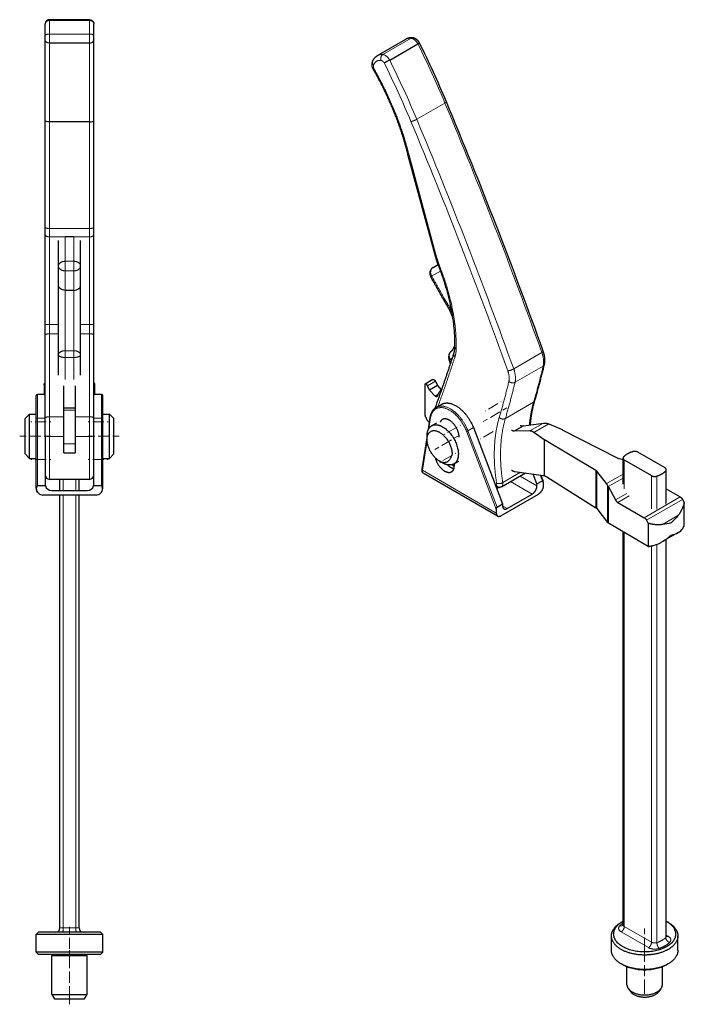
# Model space of a CAD drawing. Header units: millimetres. Extents: x 12 to 1167, y 3 to 830.
# Tile 3 of 6: x 829 to 1130, y 3 to 448. Entities that reach past the tile are written whole.
import ezdxf

# ---------------------------------------------------------------- set-up
doc = ezdxf.new("R2010")
doc.units = ezdxf.units.MM
doc.header["$MEASUREMENT"] = 0
doc.layers.add('Layer0000', color=7, linetype='Continuous', lineweight=20)

# ---------------------------------------------------------------- blocks, each defined once
blk = doc.blocks.new('DimBlk49')
at = {"layer": 'Layer0000', "color": 5, "linetype": 'Continuous', "lineweight": 5, "true_color": 0x0000ff}
for p, q in [((851.87, 34.78), (851.87, 38.28)), ((851.87, 28.28), (851.87, 33.28)), ((851.87, 26.78), (851.87, 23.28))]:
    blk.add_line(p, q, dxfattribs=at)
blk = doc.blocks.new('DimBlk50')
at = {"layer": 'Layer0000', "color": 5, "linetype": 'Continuous', "lineweight": 5, "true_color": 0x0000ff}
for p, q in [((851.87, 19.53), (851.87, 27.78)), ((851.87, 13.03), (851.87, 18.03)), ((851.87, 11.53), (851.87, 3.28))]:
    blk.add_line(p, q, dxfattribs=at)
blk = doc.blocks.new('DimBlk51')
at = {"layer": 'Layer0000', "color": 5, "linetype": 'Continuous', "lineweight": 5, "true_color": 0x0000ff}
for p, q in [((863.37, 259.78), (860.37, 259.78)), ((864.87, 259.78), (869.87, 259.78)), ((871.37, 259.78), (874.37, 259.78))]:
    blk.add_line(p, q, dxfattribs=at)
blk = doc.blocks.new('DimBlk52')
at = {"layer": 'Layer0000', "color": 5, "linetype": 'Continuous', "lineweight": 5, "true_color": 0x0000ff}
for p, q in [((832.37, 259.78), (829.37, 259.78)), ((833.87, 259.78), (838.87, 259.78)), ((840.37, 259.78), (843.37, 259.78))]:
    blk.add_line(p, q, dxfattribs=at)
blk = doc.blocks.new('DimBlk53')
at = {"layer": 'Layer0000', "color": 5, "linetype": 'Continuous', "lineweight": 5, "true_color": 0x0000ff}
for p, q in [((860.87, 266.24), (860.37, 266.24)), ((862.37, 266.24), (867.37, 266.24)), ((868.87, 266.24), (869.37, 266.24))]:
    blk.add_line(p, q, dxfattribs=at)
blk = doc.blocks.new('DimBlk54')
at = {"layer": 'Layer0000', "color": 5, "linetype": 'Continuous', "lineweight": 5, "true_color": 0x0000ff}
for p, q in [((834.87, 266.24), (834.37, 266.24)), ((836.37, 266.24), (841.37, 266.24)), ((842.87, 266.24), (843.37, 266.24))]:
    blk.add_line(p, q, dxfattribs=at)
blk = doc.blocks.new('DimBlk55')
at = {"layer": 'Layer0000', "color": 5, "linetype": 'Continuous', "lineweight": 5, "true_color": 0x0000ff}
for p, q in [((860.87, 249.24), (860.37, 249.24)), ((862.37, 249.24), (867.37, 249.24)), ((868.87, 249.24), (869.37, 249.24))]:
    blk.add_line(p, q, dxfattribs=at)
blk = doc.blocks.new('DimBlk56')
at = {"layer": 'Layer0000', "color": 5, "linetype": 'Continuous', "lineweight": 5, "true_color": 0x0000ff}
for p, q in [((834.87, 249.24), (834.37, 249.24)), ((836.37, 249.24), (841.37, 249.24)), ((842.87, 249.24), (843.37, 249.24))]:
    blk.add_line(p, q, dxfattribs=at)
blk = doc.blocks.new('ViewBlk10')
at = {"color": 7, "linetype": 'Continuous', "lineweight": 30}
for p, q in [((840.87, 445.71), (840.87, 445.87)), ((840.87, 440.72), (840.87, 445.71)), ((860.87, 447.87), (842.87, 447.87)), ((862.87, 445.71), (862.87, 445.87)), ((862.87, 440.72), (862.87, 445.71)), ((840.87, 438.71), (840.87, 440.72)), ((862.87, 438.71), (862.87, 440.72)), ((840.87, 402.34), (840.87, 438.71)), ((860.87, 437.33), (842.87, 437.33)), ((862.87, 402.34), (862.87, 438.71)), ((840.87, 354.24), (840.87, 402.34)), ((860.87, 401.68), (842.87, 401.68)), ((862.87, 354.24), (862.87, 402.34)), ((840.87, 350.8), (840.87, 354.24)), ((862.87, 350.8), (862.87, 354.24)), ((840.87, 310.18), (840.87, 350.8)), ((846.87, 336.62), (846.87, 348.13)), ((853.87, 349.78), (849.87, 349.78)), ((856.87, 336.62), (856.87, 348.13)), ((862.87, 310.18), (862.87, 350.8)), ((846.87, 327.87), (846.87, 336.62)), ((856.87, 327.87), (856.87, 336.62)), ((846.87, 296.5), (846.87, 327.87)), ((853.87, 325.65), (849.87, 325.65)), ((856.87, 296.5), (856.87, 327.87)), ((840.87, 305.45), (840.87, 310.18)), ((862.87, 305.45), (862.87, 310.18)), ((840.87, 267.92), (840.87, 305.45)), ((862.87, 267.92), (862.87, 305.45)), ((846.87, 287.34), (846.87, 296.5)), ((856.87, 287.34), (856.87, 296.5)), ((840.37, 283.05), (840.37, 283.09)), ((840.37, 283.05), (840.37, 278.68)), ((840.82, 283.75), (840.87, 283.75)), ((840.84, 283.75), (840.82, 283.75)), ((840.87, 283.75), (840.84, 283.75)), ((849.37, 272.58), (849.37, 282.55)), ((854.37, 282.55), (854.37, 272.58)), ((862.87, 283.75), (862.93, 283.75)), ((862.91, 283.75), (862.87, 283.75)), ((862.93, 283.75), (862.91, 283.75)), ((863.37, 283.05), (863.37, 283.09)), ((863.37, 278.68), (863.37, 283.05)), ((836.87, 267.86), (836.87, 278.18)), ((840.87, 278.68), (837.37, 278.68)), ((866.37, 278.68), (862.87, 278.68)), ((866.87, 267.86), (866.87, 278.18)), ((849.37, 272.58), (854.37, 272.58)), ((849.37, 271.58), (849.37, 272.58)), ((849.37, 256.28), (849.37, 271.58)), ((854.37, 272.58), (854.37, 271.58)), ((854.37, 271.58), (854.37, 256.28)), ((833.87, 269.78), (831.87, 267.78)), ((831.87, 259.78), (831.87, 267.78)), ((833.87, 269.78), (836.87, 269.78)), ((833.87, 259.78), (833.87, 269.78)), ((836.87, 236.24), (836.87, 267.86)), ((840.87, 260.16), (840.87, 267.92)), ((862.87, 238.24), (862.87, 267.92)), ((866.87, 269.78), (869.87, 269.78)), ((866.87, 236.24), (866.87, 267.86)), ((869.87, 269.78), (871.87, 267.78)), ((869.87, 259.78), (869.87, 269.78)), ((871.87, 259.78), (871.87, 267.78)), ((831.87, 251.78), (831.87, 259.78)), ((833.87, 249.78), (833.87, 259.78)), ((840.87, 260.16), (840.87, 238.24)), ((869.87, 249.78), (869.87, 259.78)), ((871.87, 251.78), (871.87, 259.78)), ((849.37, 252.28), (849.37, 256.28)), ((854.37, 256.28), (854.37, 252.28)), ((833.87, 249.78), (831.87, 251.78)), ((833.87, 249.78), (836.87, 249.78)), ((849.37, 252.28), (854.37, 252.28)), ((866.87, 249.78), (869.87, 249.78)), ((869.87, 249.78), (871.87, 251.78)), ((860.87, 240.32), (842.87, 240.32)), ((847.57, 235.24), (847.57, 240.32)), ((856.17, 235.24), (856.17, 240.32)), ((840.98, 237.44), (837.37, 237.44)), ((866.37, 237.44), (862.77, 237.44)), ((863.87, 233.24), (839.87, 233.24)), ((843.87, 235.24), (859.87, 235.24)), ((847.57, 37.78), (847.57, 233.24)), ((856.17, 37.78), (856.17, 233.24)), ((836.87, 34.78), (837.87, 35.78)), ((865.87, 35.78), (837.87, 35.78)), ((866.87, 34.78), (865.87, 35.78)), ((836.87, 26.78), (836.87, 34.78)), ((866.87, 34.78), (836.87, 34.78)), ((866.87, 26.78), (866.87, 34.78)), ((836.87, 26.78), (837.87, 25.78)), ((866.87, 26.78), (836.87, 26.78)), ((865.87, 25.78), (866.87, 26.78)), ((865.87, 25.78), (837.87, 25.78)), ((843.87, 7.78), (843.87, 25.28)), ((843.87, 25.28), (859.87, 25.28)), ((859.87, 7.78), (859.87, 25.28)), ((843.87, 7.78), (845.03, 5.78)), ((843.87, 7.78), (859.87, 7.78)), ((845.03, 5.78), (858.72, 5.78)), ((858.72, 5.78), (859.87, 7.78))]:
    blk.add_line(p, q, dxfattribs=at)
at = {"color": 7, "linetype": 'Continuous', "lineweight": 5}
for p, q in [((842.87, 447.56), (842.87, 447.87)), ((860.87, 447.56), (842.87, 447.56)), ((842.87, 441.38), (842.87, 447.56)), ((860.87, 447.56), (860.87, 447.87)), ((860.87, 441.38), (860.87, 447.56)), ((860.87, 441.38), (842.87, 441.38)), ((842.87, 437.33), (842.87, 441.38)), ((860.87, 437.33), (860.87, 441.38)), ((842.87, 401.68), (842.87, 437.33)), ((860.87, 401.68), (860.87, 437.33)), ((842.87, 353.55), (842.87, 401.68)), ((860.87, 353.55), (860.87, 401.68)), ((860.87, 353.55), (842.87, 353.55)), ((842.87, 349.78), (842.87, 353.55)), ((860.87, 349.78), (860.87, 353.55)), ((849.87, 349.78), (842.87, 349.78)), ((842.87, 310.22), (842.87, 349.78)), ((849.87, 338.78), (849.87, 349.78)), ((860.87, 349.78), (853.87, 349.78)), ((853.87, 338.78), (853.87, 349.78)), ((860.87, 310.22), (860.87, 349.78)), ((849.87, 334.48), (849.87, 338.78)), ((853.87, 338.78), (849.87, 338.78)), ((853.87, 334.48), (853.87, 338.78)), ((849.87, 325.65), (849.87, 334.48)), ((853.87, 334.48), (849.87, 334.48)), ((853.87, 325.65), (853.87, 334.48)), ((849.87, 298.4), (849.87, 325.65)), ((853.87, 298.4), (853.87, 325.65)), ((846.87, 310.22), (842.87, 310.22)), ((842.87, 306.05), (842.87, 310.22)), ((860.87, 310.22), (856.87, 310.22)), ((860.87, 306.05), (860.87, 310.22)), ((846.87, 306.05), (842.87, 306.05)), ((842.87, 268.58), (842.87, 306.05)), ((860.87, 306.05), (856.87, 306.05)), ((860.87, 268.58), (860.87, 306.05)), ((849.87, 295.37), (849.87, 298.4)), ((853.87, 298.4), (849.87, 298.4)), ((853.87, 295.37), (853.87, 298.4)), ((849.87, 285.34), (849.87, 295.37)), ((853.87, 295.37), (849.87, 295.37)), ((853.87, 285.34), (853.87, 295.37)), ((840.51, 283.58), (840.51, 278.68)), ((840.84, 283.75), (840.87, 283.75)), ((862.87, 283.75), (862.91, 283.75)), ((863.24, 278.68), (863.24, 283.58)), ((837.37, 267.95), (837.37, 278.68)), ((866.37, 267.95), (866.37, 278.68)), ((849.37, 271.58), (854.37, 271.58)), ((837.37, 237.44), (837.37, 267.95)), ((840.87, 267.95), (837.37, 267.95)), ((849.37, 268.58), (842.87, 268.58)), ((842.87, 259.62), (842.87, 268.58)), ((860.87, 268.58), (854.37, 268.58)), ((860.87, 259.62), (860.87, 268.58)), ((866.37, 267.95), (862.87, 267.95)), ((866.37, 237.44), (866.37, 267.95)), ((849.37, 259.62), (842.87, 259.62)), ((842.87, 240.32), (842.87, 259.62)), ((860.87, 259.62), (854.37, 259.62)), ((860.87, 240.32), (860.87, 259.62)), ((849.37, 256.28), (854.37, 256.28)), ((849.06, 235.24), (849.06, 240.32)), ((854.69, 235.24), (854.69, 240.32)), ((849.06, 37.78), (849.06, 233.24)), ((854.69, 37.78), (854.69, 233.24)), ((847.57, 37.78), (849.06, 37.78)), ((849.06, 37.78), (854.69, 37.78)), ((854.69, 37.78), (856.17, 37.78))]:
    blk.add_line(p, q, dxfattribs=at)
at = {"color": 7, "linetype": 'Continuous', "lineweight": 30}
for centre, radius, start, end in [((837.37, 278.18), 0.5, 90, 180), ((866.37, 278.18), 0.5, 0, 90), ((842.87, 242.32), 2, 180, 270), ((860.87, 242.32), 2, 270, 0), ((839.87, 236.24), 3, 180, 228.0444), ((843.87, 238.24), 3, 180, 195.466), ((843.87, 238.24), 3, 195.466, 270), ((859.87, 238.24), 3, 270, 344.534), ((859.87, 238.24), 3, 344.534, 0), ((863.87, 236.24), 3, 311.9556, 0), ((839.87, 236.24), 3, 228.0444, 270), ((863.87, 236.24), 3, 270, 311.9556), ((845.57, 37.78), 2, 270, 0), ((858.17, 37.78), 2, 180, 270)]:
    blk.add_arc(centre, radius, start, end, dxfattribs=at)
for points, weights in [([(842.87, 447.87), (840.87, 447.87), (840.87, 445.87)], [1, 0.707106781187, 1]), ([(860.87, 447.87), (862.87, 447.87), (862.87, 445.87)], [1, 0.707106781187, 1]), ([(840.82, 283.75), (840.66, 283.75), (840.51, 283.58)], [0.995078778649, 0.953741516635, 0.954473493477]), ([(863.24, 283.58), (863.09, 283.75), (862.93, 283.75)], [0.954473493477, 0.953741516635, 0.995078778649])]:
    blk.add_rational_spline(points, weights, degree=2, dxfattribs=at)
at = {"color": 7, "linetype": 'Continuous', "lineweight": 5}
for points, weights in [([(840.87, 445.71), (840.87, 447.56), (842.87, 447.56)], [1, 0.707106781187, 1]), ([(862.87, 445.71), (862.87, 447.56), (860.87, 447.56)], [1, 0.707106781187, 1]), ([(840.87, 440.72), (840.87, 441.38), (842.87, 441.38)], [1, 0.707106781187, 1]), ([(862.87, 440.72), (862.87, 441.38), (860.87, 441.38)], [1, 0.707106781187, 1]), ([(840.87, 354.24), (840.87, 353.55), (842.87, 353.55)], [1, 0.707106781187, 1]), ([(862.87, 354.24), (862.87, 353.55), (860.87, 353.55)], [1, 0.707106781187, 1]), ([(840.87, 350.8), (840.87, 349.78), (842.87, 349.78)], [1, 0.707106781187, 1]), ([(862.87, 350.8), (862.87, 349.78), (860.87, 349.78)], [1, 0.707106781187, 1]), ([(846.87, 336.62), (846.87, 338.78), (849.87, 338.78)], [1, 0.707106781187, 1]), ([(856.87, 336.62), (856.87, 338.78), (853.87, 338.78)], [1, 0.707106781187, 1]), ([(846.87, 336.62), (846.87, 334.48), (849.87, 334.48)], [1, 0.707106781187, 1]), ([(856.87, 336.62), (856.87, 334.48), (853.87, 334.48)], [1, 0.707106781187, 1]), ([(840.87, 310.18), (840.87, 310.22), (842.87, 310.22)], [1, 0.707106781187, 1]), ([(862.87, 310.18), (862.87, 310.22), (860.87, 310.22)], [1, 0.707106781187, 1]), ([(840.87, 305.45), (840.87, 306.05), (842.87, 306.05)], [1, 0.707106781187, 1]), ([(862.87, 305.45), (862.87, 306.05), (860.87, 306.05)], [1, 0.707106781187, 1]), ([(846.87, 296.5), (846.87, 298.4), (849.87, 298.4)], [1, 0.707106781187, 1]), ([(856.87, 296.5), (856.87, 298.4), (853.87, 298.4)], [1, 0.707106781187, 1]), ([(846.87, 296.5), (846.87, 295.37), (849.87, 295.37)], [1, 0.707106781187, 1]), ([(856.87, 296.5), (856.87, 295.37), (853.87, 295.37)], [1, 0.707106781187, 1]), ([(836.87, 267.86), (836.87, 267.95), (837.37, 267.95)], [1, 0.707106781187, 1]), ([(840.87, 267.92), (840.87, 268.58), (842.87, 268.58)], [1, 0.707106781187, 1]), ([(862.87, 267.92), (862.87, 268.58), (860.87, 268.58)], [1, 0.707106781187, 1]), ([(866.87, 267.86), (866.87, 267.95), (866.37, 267.95)], [1, 0.707106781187, 1]), ([(840.87, 260.16), (840.87, 259.62), (842.87, 259.62)], [1, 0.707106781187, 1]), ([(862.87, 260.16), (862.87, 259.62), (860.87, 259.62)], [1, 0.707106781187, 1]), ([(836.87, 236.24), (836.87, 236.27), (836.98, 236.29)], [1, 0.873198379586, 0.856188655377]), ([(866.87, 236.24), (866.87, 236.27), (866.77, 236.29)], [1, 0.873198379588, 0.856188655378]), ([(848.55, 35.78), (849.06, 35.78), (849.06, 37.78)], [1, 0.707106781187, 1]), ([(855.2, 35.78), (854.69, 35.78), (854.69, 37.78)], [1, 0.707106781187, 1])]:
    blk.add_rational_spline(points, weights, degree=2, dxfattribs=at)
at = {"color": 7, "linetype": 'Continuous', "lineweight": 30}
for points in [[(842.87, 437.33), (841.78, 437.33), (840.87, 437.95), (840.87, 438.71)], [(860.87, 437.33), (861.97, 437.33), (862.87, 437.95), (862.87, 438.71)], [(842.87, 401.68), (841.77, 401.68), (840.87, 401.97), (840.87, 402.34)], [(860.87, 401.68), (861.98, 401.68), (862.87, 401.97), (862.87, 402.34)], [(849.87, 325.65), (848.22, 325.65), (846.87, 326.65), (846.87, 327.87)], [(853.87, 325.65), (855.53, 325.65), (856.87, 326.65), (856.87, 327.87)], [(840.37, 283.09), (840.38, 283.31), (840.41, 283.47), (840.51, 283.58)], [(863.37, 283.09), (863.37, 283.31), (863.34, 283.47), (863.24, 283.58)], [(837.87, 234.01), (837.23, 234.59), (836.87, 235.45), (836.98, 236.29)], [(865.88, 234.01), (866.52, 234.59), (866.88, 235.45), (866.77, 236.29)]]:
    blk.add_open_spline(points, degree=3, dxfattribs=at)
for points in [[(836.98, 236.29), (837.02, 236.57), (837.16, 237.27), (837.31, 237.43), (837.37, 237.44)], [(866.77, 236.29), (866.73, 236.57), (866.59, 237.27), (866.44, 237.43), (866.37, 237.44)]]:
    blk.add_open_spline(points, degree=3, knots=[0, 0, 0, 0, 1, 1.248732, 1.248732, 1.248732, 1.248732], dxfattribs=at)
for name in ['DimBlk54', 'DimBlk53', 'DimBlk52', 'DimBlk51', 'DimBlk56', 'DimBlk55', 'DimBlk49', 'DimBlk50']:
    blk.add_blockref(name, (0, 0))
blk = doc.blocks.new('DimBlk57')
at = {"layer": 'Layer0000', "color": 5, "linetype": 'Continuous', "lineweight": 5, "true_color": 0x0000ff}
for p, q in [((1111.65, 34.91), (1111.65, 37.5)), ((1111.65, 28.41), (1111.65, 33.41)), ((1111.65, 26.91), (1111.65, 24.33))]:
    blk.add_line(p, q, dxfattribs=at)
blk = doc.blocks.new('DimBlk58')
at = {"layer": 'Layer0000', "color": 5, "linetype": 'Continuous', "lineweight": 5, "true_color": 0x0000ff}
for p, q in [((1111.65, 22.46), (1111.65, 28.92)), ((1111.65, 15.96), (1111.65, 20.96)), ((1111.65, 14.46), (1111.65, 8))]:
    blk.add_line(p, q, dxfattribs=at)
blk = doc.blocks.new('DimBlk59')
at = {"layer": 'Layer0000', "color": 5, "linetype": 'Continuous', "lineweight": 5, "true_color": 0x0000ff}
for p, q in [((1026.99, 263.93), (1022.66, 261.43)), ((1028.29, 264.68), (1028.41, 264.75)), ((1021.37, 260.68), (1021.25, 260.62))]:
    blk.add_line(p, q, dxfattribs=at)
blk = doc.blocks.new('DimBlk60')
at = {"layer": 'Layer0000', "color": 5, "linetype": 'Continuous', "lineweight": 5, "true_color": 0x0000ff}
for p, q in [((1039.75, 271.3), (1039.63, 271.23)), ((1045.38, 274.55), (1041.05, 272.05)), ((1046.68, 275.3), (1046.79, 275.36))]:
    blk.add_line(p, q, dxfattribs=at)
blk = doc.blocks.new('DimBlk61')
at = {"layer": 'Layer0000', "color": 5, "linetype": 'Continuous', "lineweight": 5, "true_color": 0x0000ff}
for p, q in [((1024.87, 251.28), (1020.54, 248.78)), ((1026.17, 252.03), (1026.29, 252.09)), ((1019.25, 248.03), (1019.13, 247.96))]:
    blk.add_line(p, q, dxfattribs=at)
blk = doc.blocks.new('DimBlk62')
at = {"layer": 'Layer0000', "color": 5, "linetype": 'Continuous', "lineweight": 5, "true_color": 0x0000ff}
for p, q in [((1044.56, 262.64), (1044.67, 262.71)), ((1037.63, 258.64), (1037.52, 258.57)), ((1043.26, 261.89), (1038.93, 259.39))]:
    blk.add_line(p, q, dxfattribs=at)
blk = doc.blocks.new('DimBlk63')
at = {"layer": 'Layer0000', "color": 5, "linetype": 'Continuous', "lineweight": 5, "true_color": 0x0000ff}
for p, q in [((1024.37, 258.13), (1020.04, 255.63)), ((1025.67, 258.88), (1027.55, 259.97)), ((1018.74, 254.88), (1016.86, 253.79))]:
    blk.add_line(p, q, dxfattribs=at)
blk = doc.blocks.new('DimBlk64')
at = {"layer": 'Layer0000', "color": 5, "linetype": 'Continuous', "lineweight": 5, "true_color": 0x0000ff}
for p, q in [((1047.59, 271.53), (1049.47, 272.62)), ((1040.66, 267.53), (1038.78, 266.45)), ((1046.29, 270.78), (1041.96, 268.28))]:
    blk.add_line(p, q, dxfattribs=at)
blk = doc.blocks.new('ViewBlk11')
at = {"color": 7, "linetype": 'Continuous', "lineweight": 30}
for p, q in [((991.01, 431.67), (1003.74, 439.02)), ((996.49, 429.64), (1009.22, 436.99)), ((1017.32, 340.5), (1004.72, 387.06)), ((1004.72, 387.06), (1004.72, 387.06)), ((1016.06, 335.93), (1018.37, 337.26)), ((1023.91, 292.3), (1023.17, 294.82)), ((1016.05, 285.34), (1012.51, 283.3)), ((1017.12, 284.62), (1018.01, 282.7)), ((1012.3, 282.84), (1012.3, 270.36)), ((1014.47, 280.66), (1013.58, 282.58)), ((1018.01, 282.7), (1014.47, 280.66)), ((1016.98, 277.92), (1014.47, 280.66)), ((1018.01, 282.7), (1019.76, 280.78)), ((1017.5, 272.78), (1019.98, 274.2)), ((1013.97, 262.89), (1014.82, 268.35)), ((1017.56, 265.74), (1015.44, 264.52)), ((1034.3, 263.69), (1047.46, 229.24)), ((1056.9, 264.42), (1052.7, 262)), ((1056.9, 264.42), (1066.03, 265.72)), ((1068.3, 265.35), (1074.32, 262.77)), ((1074.45, 262.71), (1099.53, 249.95)), ((1011.17, 245), (1013.36, 259.03)), ((1013.36, 258.31), (1013.36, 259.94)), ((1059.84, 262.15), (1052.7, 262)), ((1066.33, 258.16), (1061.62, 261.49)), ((1089.67, 244.26), (1066.44, 258.09)), ((1100.08, 249.75), (1101.87, 249.33)), ((1101.87, 238.08), (1101.87, 249.9)), ((1102.46, 249.08), (1114.76, 241.98)), ((1120.85, 245.49), (1108.54, 252.59)), ((1020.44, 247.69), (1019.02, 248.51)), ((1027.56, 248.42), (1025.44, 247.2)), ((1025.68, 245.78), (1025.97, 247.51)), ((1121.43, 229.65), (1121.43, 244.67)), ((1045.25, 223.75), (1011.67, 243.14)), ((1047, 236.96), (1057.79, 243.19)), ((1053.01, 243.85), (1065.79, 242.1)), ((1063.01, 238.22), (1061.3, 242.71)), ((1064.72, 242.24), (1065.77, 239.48)), ((1067.45, 241.44), (1089.67, 227.48)), ((1094.47, 238.37), (1090.03, 243.95)), ((1047, 236.96), (1046.61, 236.79)), ((1063.01, 238.22), (1065.49, 239.65)), ((1063.01, 237.37), (1063.01, 238.22)), ((1065.84, 239.02), (1065.84, 237.37)), ((1095.26, 236.97), (1095.23, 237.02)), ((1095.26, 236.97), (1098.45, 231.04)), ((1121.43, 236.01), (1127.75, 232.36)), ((1046.75, 223.9), (1063.72, 233.7)), ((1049.58, 227.17), (1060.89, 233.7)), ((1128.79, 231.24), (1129.56, 229.83)), ((1044.63, 226.78), (1044.63, 225.12)), ((1044.98, 227.81), (1047.46, 229.24)), ((1047.46, 229.24), (1047.46, 228.39)), ((1090.03, 227.16), (1094.84, 220.86)), ((1099.5, 229.89), (1111.49, 222.97)), ((1129.56, 219.4), (1129.56, 229.83)), ((1113.3, 210.01), (1095.26, 220.51)), ((1112.53, 221.85), (1113.3, 220.44)), ((1113.3, 220.44), (1113.3, 210.01)), ((1101.87, 39.24), (1101.87, 216.66)), ((1126.83, 216.32), (1119.46, 212.06)), ((1121.43, 34.01), (1121.43, 213.2)), ((1101.05, 40.3), (1101.75, 40.71)), ((1121.43, 40.78), (1121.55, 40.71)), ((1122.26, 40.3), (1121.55, 40.71)), ((1096.65, 27.65), (1096.65, 34.18)), ((1121.5, 33.73), (1121.5, 33.73)), ((1126.65, 27.65), (1126.65, 34.18)), ((1101.75, 21.11), (1101.05, 21.52)), ((1103.65, 12.13), (1103.65, 20.2)), ((1119.65, 12.13), (1119.65, 20.2)), ((1122.26, 21.52), (1121.55, 21.11)), ((1104.35, 10.25), (1105.4, 8.89)), ((1118.96, 10.25), (1117.9, 8.89))]:
    blk.add_line(p, q, dxfattribs=at)
at = {"color": 7, "linetype": 'Continuous', "lineweight": 5}
for p, q in [((993.4, 432.14), (1006.13, 439.49)), ((1008.71, 402.89), (1021.43, 410.24)), ((1017.83, 340.2), (1005.24, 386.75)), ((1015.43, 332.1), (1019.51, 334.29)), ((1016.08, 335.94), (1018.37, 337.26)), ((1016.08, 335.94), (1018.4, 337.19)), ((1024.25, 293.34), (1023.93, 294.44)), ((1052.49, 290.19), (1065.22, 297.54)), ((1053.1, 284.14), (1065.82, 291.49)), ((1017.12, 284.62), (1013.58, 282.58)), ((1018.3, 278.68), (1016.98, 277.92)), ((1048.74, 267.79), (1061.46, 275.14)), ((1014.22, 263.35), (1014.96, 268.07)), ((1031.82, 262.26), (1034.3, 263.69)), ((1066.03, 265.72), (1059.84, 262.15)), ((1068.3, 265.35), (1061.62, 261.49)), ((1011.26, 244.39), (1013.37, 257.91)), ((1031.16, 262.03), (1044.63, 226.78)), ((1031.82, 262.26), (1044.98, 227.81)), ((1066.33, 241.96), (1066.33, 258.16)), ((1066.44, 241.92), (1066.44, 258.09)), ((1102.46, 235.99), (1102.46, 249.08)), ((1044.63, 225.12), (1011.26, 244.39)), ((1047.58, 238.83), (1055.64, 243.49)), ((1063.01, 237.37), (1055.36, 241.79)), ((1064.48, 242.28), (1065.49, 239.65)), ((1089.67, 227.48), (1089.67, 244.26)), ((1090.03, 227.16), (1090.03, 243.95)), ((1101.87, 242.64), (1094.47, 238.37)), ((1101.87, 240.85), (1095.23, 237.02)), ((1114.76, 226.96), (1114.76, 241.98)), ((1117.18, 226.78), (1117.18, 241.8)), ((1121.16, 229.07), (1121.16, 244.09)), ((1060.89, 233.7), (1051.11, 239.34)), ((1094.84, 220.86), (1094.84, 237.75)), ((1095.26, 220.51), (1095.26, 236.97)), ((1103.54, 233.98), (1098.45, 231.04)), ((1104.59, 232.83), (1099.5, 229.89)), ((1127.75, 232.36), (1111.49, 222.97)), ((1128.79, 231.24), (1112.53, 221.85)), ((1049.58, 227.17), (1047.46, 228.39)), ((1126.7, 223.97), (1119.66, 219.91)), ((1102.46, 38.42), (1102.46, 216.32)), ((1114.76, 31.32), (1114.76, 210.28)), ((1117.18, 31.14), (1117.18, 210.96)), ((1121.16, 33.43), (1121.16, 213.04)), ((1101.04, 35.98), (1113.35, 28.87)), ((1102.46, 38.42), (1114.76, 31.32)), ((1122.26, 34.01), (1121.43, 34.49))]:
    blk.add_line(p, q, dxfattribs=at)
for centre, radius, start, end in [((596.57, 232.43), 460.57, 22.7099, 26.3689), ((584.37, 225.39), 457.17, 22.7098, 26.3533), ((583.84, 225.08), 460.57, 22.7099, 26.3689), ((-1143.89, -495.91), 2347.28, 19.75678, 22.70837), ((-1156.24, -503.01), 2344.04, 19.75678, 22.70837), ((-1156.62, -503.25), 2347.28, 19.75678, 22.70837)]:
    blk.add_arc(centre, radius, start, end, dxfattribs=at)
at = {"color": 7, "linetype": 'Continuous', "lineweight": 30}
for centre, radius, start, end in [((598.5, 233.55), 459.19, 22.7098, 26.363), ((-1142.1, -494.85), 2346.04, 19.75677, 22.70836), ((1017.56, 333.33), 3, 119.9984, 210.3916), ((1026.05, 295.66), 3, 130.025, 196.2635)]:
    blk.add_arc(centre, radius, start, end, dxfattribs=at)
for points, degree, knots in [([(1006.86, 439.66), (1006.17, 439.72), (1004.55, 439.49), (1003.74, 439.02)], 2, [0, 0, 0, 0.423013, 1, 1, 1]), ([(1009.93, 437.45), (1009.72, 437.81), (1009.13, 438.54), (1008.2, 439.28), (1007.23, 439.62), (1006.86, 439.66)], 2, [0.0104002, 0.0104002, 0.0104002, 0.2093888, 0.472923, 0.8070163, 1, 1, 1]), ([(988.73, 428.87), (989.12, 429.92), (990.36, 431.29), (991.01, 431.67)], 2, [0, 0, 0, 0.590815, 1, 1, 1]), ([(989.13, 425.4), (988.97, 425.7), (988.65, 426.51), (988.41, 427.98), (988.73, 428.87)], 2, [0.0034255, 0.0034255, 0.0034255, 0.185893, 0.471174, 1, 1, 1]), ([(1004.72, 387.06), (1003.32, 392.73), (999.69, 403.35), (996.35, 411.28), (992.25, 419.94), (989.13, 425.4)], 2, [0.0002898, 0.0002898, 0.0002898, 0.2948307, 0.5468402, 0.704983, 0.9996587, 0.9996587, 0.9996587]), ([(1025.94, 300.06), (1026.04, 304.82), (1024.97, 314.48), (1022.93, 323.93), (1020.15, 332.78), (1018.55, 336.81)], 2, [0, 0, 0, 0.284302, 0.536378, 0.788458, 1, 1, 1]), ([(1025.07, 313.09), (1024.46, 314.81), (1022.47, 318.96), (1020.93, 321.19)], 2, [0.7100361, 0.7100361, 0.7100361, 0.8272967, 0.9960327, 0.9960327, 0.9960327]), ([(1024.12, 297.96), (1024.21, 298.03), (1024.36, 298.16), (1024.85, 298.65), (1025.63, 299.88), (1025.95, 300.81)], 2, [0, 0, 0, 0.0146308, 0.0319683, 0.117757, 0.2230474, 0.2230474, 0.2230474]), ([(1066.4, 292.2), (1066.66, 293.35), (1066.55, 295.38), (1066.21, 297.17), (1065.85, 298.18)], 2, [0, 0, 0, 0.421661, 0.67634, 1, 1, 1]), ([(1060.07, 264.87), (1060.38, 268.87), (1061.54, 274.2), (1062.02, 275.81)], 2, [0.5850204, 0.5850204, 0.5850204, 0.8663655, 1, 1, 1]), ([(1014.82, 268.35), (1015, 269.52), (1015.71, 271.01), (1016.66, 272.28), (1017.5, 272.78)], 2, [0, 0, 0, 0.38694, 0.606411, 1, 1, 1]), ([(1065.77, 239.47), (1065.74, 239.57), (1065.61, 239.7), (1065.49, 239.65)], 2, [0.5018542, 0.5018542, 0.5018542, 0.7447513, 1, 1, 1]), ([(1044.63, 226.78), (1044.63, 227.02), (1044.73, 227.43), (1044.86, 227.73), (1044.98, 227.81)], 2, [0, 0, 0, 0.483874, 0.744751, 1, 1, 1]), ([(1115.42, 210.42), (1116.36, 210.62), (1117.78, 211.16), (1119.05, 211.82), (1119.46, 212.06)], 3, [0, 0, 0, 0, 0.4346481, 0.6516751, 0.6516751, 0.6516751, 0.6516751]), ([(1101.8, 38.96), (1101.81, 38.96), (1101.86, 39.09), (1101.87, 39.24)], 2, [0, 0, 0, 0.37427, 1, 1, 1]), ([(1121.5, 33.73), (1121.5, 33.73), (1121.43, 33.89), (1121.43, 34.01)], 2, [0, 0, 0, 0.473377, 1, 1, 1])]:
    blk.add_open_spline(points, degree=degree, knots=knots, dxfattribs=at)
at = {"color": 7, "linetype": 'Continuous', "lineweight": 5}
for points, weights in [([(1003.74, 439.02), (1004.78, 439.62), (1006.13, 439.49)], [0.957158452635, 0.959764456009, 1]), ([(1006.86, 439.66), (1006.49, 439.69), (1006.13, 439.49)], [0.871987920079, 0.905511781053, 1]), ([(1006.13, 439.49), (1007.88, 439.32), (1009.22, 436.99)], [1, 0.830157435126, 1]), ([(991.01, 431.67), (992.05, 432.27), (993.4, 432.14)], [0.957158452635, 0.959764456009, 1]), ([(992.53, 429.5), (991.99, 431.32), (993.4, 432.14)], [1, 0.707106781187, 1]), ([(993.4, 432.14), (995.15, 431.97), (996.49, 429.64)], [1, 0.830157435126, 1]), ([(989.19, 427.35), (988.44, 428.09), (988.73, 428.87)], [1, 0.811207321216, 0.865798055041]), ([(989.19, 427.35), (990.07, 429.74), (992.53, 429.5)], [1, 0.913955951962, 1]), ([(1022.09, 410.82), (1022.16, 410.66), (1021.43, 410.24)], [0.858938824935, 0.825469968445, 1]), ([(1006.1, 401.89), (1007.29, 402.07), (1008.71, 402.89)], [1, 0.707106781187, 1]), ([(1017.83, 340.2), (1017.38, 340.27), (1017.32, 340.5)], [1, 0.875515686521, 0.85684703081]), ([(1018.99, 336.73), (1018.3, 338.47), (1017.83, 340.2)], [1, 0.995881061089, 1]), ([(1015.43, 332.1), (1013.96, 334.72), (1016.08, 335.94)], [1, 0.707106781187, 1]), ([(1016.06, 335.93), (1016.07, 335.93), (1016.08, 335.94)], [0.99264529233, 0.996276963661, 1]), ([(1018.99, 336.73), (1018.6, 336.69), (1018.55, 336.81)], [1, 0.881016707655, 0.858703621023]), ([(1026.53, 299.21), (1026.89, 316.84), (1018.99, 336.73)], [1, 0.961137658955, 1]), ([(1015.43, 332.1), (1014.96, 331.82), (1014.97, 331.81)], [1, 0.883657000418, 0.859741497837]), ([(1023.93, 294.44), (1022.51, 296.6), (1024.12, 297.96)], [1, 0.73620771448, 0.947580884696]), ([(1026.53, 299.21), (1025.93, 299.57), (1025.94, 300.06)], [1, 0.851450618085, 0.853583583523]), ([(1025.97, 295.66), (1026.49, 297.25), (1026.53, 299.21)], [1, 0.989994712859, 1]), ([(1065.85, 298.18), (1065.93, 297.95), (1065.22, 297.54)], [0.858223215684, 0.827402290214, 1]), ([(1018.32, 273.24), (1022.28, 284.32), (1025.97, 295.66)], [0.999980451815, 0.99992144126, 1]), ([(1023.93, 294.44), (1023.26, 294.51), (1023.17, 294.82)], [1, 0.876664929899, 0.857200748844]), ([(1025.97, 295.66), (1025.24, 296.35), (1025.48, 297.1)], [1, 0.816694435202, 0.862830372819]), ([(1065.22, 297.54), (1066.45, 294.11), (1065.82, 291.49)], [1, 0.936164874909, 1]), ([(1049.82, 289.34), (1051.07, 289.37), (1052.49, 290.19)], [1, 0.707106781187, 1]), ([(1049.82, 289.34), (1050.81, 286.6), (1050.31, 284.5)], [1, 0.936164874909, 1]), ([(1052.49, 290.19), (1053.72, 286.76), (1053.1, 284.14)], [1, 0.936164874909, 1]), ([(1065.82, 291.49), (1063.84, 283.14), (1061.46, 275.14)], [1, 0.999713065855, 1]), ([(1066.4, 292.2), (1066.29, 291.76), (1065.82, 291.49)], [0.858369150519, 0.880109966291, 1]), ([(1050.31, 284.5), (1048.33, 276.19), (1045.96, 268.22)], [1, 0.999713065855, 1]), ([(1053.1, 284.14), (1051.11, 275.79), (1048.74, 267.79)], [1, 0.999713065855, 1]), ([(1050.31, 284.5), (1051.68, 283.32), (1053.1, 284.14)], [1, 0.707106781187, 1]), ([(1062.02, 275.81), (1061.9, 275.39), (1061.46, 275.14)], [0.861221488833, 0.887064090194, 1]), ([(1061.46, 275.14), (1060.04, 270.34), (1059.54, 264.8)], [1, 0.988839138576, 0.986396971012]), ([(1014.96, 268.07), (1014.8, 268.2), (1014.82, 268.35)], [1, 0.836441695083, 0.855552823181]), ([(1045.96, 268.22), (1042.15, 255.38), (1044.78, 238.5)], [1, 0.971425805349, 1]), ([(1045.96, 268.22), (1047.32, 266.97), (1048.74, 267.79)], [1, 0.707106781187, 1]), ([(1048.74, 267.79), (1045.02, 255.29), (1047.58, 238.83)], [1, 0.971425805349, 1]), ([(1031.16, 262.03), (1031.47, 262.05), (1031.82, 262.26)], [1, 0.707106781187, 1]), ([(1011.26, 244.39), (1011.14, 244.48), (1011.12, 244.6)], [1, 0.873198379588, 0.856188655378]), ([(1025.79, 246.42), (1025.51, 246.75), (1025.23, 247.09)], [0.966202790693, 0.96325790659, 0.960645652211]), ([(1044.53, 237.85), (1044.37, 237.8), (1044.21, 237.75)], [1, 0.997018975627, 0.9941863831]), ([(1044.78, 238.5), (1044.86, 237.97), (1044.53, 237.85)], [1, 0.856417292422, 1]), ([(1044.53, 237.85), (1045.3, 236.32), (1046.61, 236.79)], [1, 0.736749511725, 0.946714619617]), ([(1044.78, 238.5), (1046.16, 238.02), (1047.58, 238.83)], [1, 0.707106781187, 1]), ([(1047.58, 238.83), (1047.8, 237.43), (1047, 236.96)], [1, 0.870829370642, 0.974069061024]), ([(1100.42, 38.77), (1098.87, 37.23), (1101.04, 35.98)], [1, 0.792324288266, 1]), ([(1101.87, 39.94), (1101.05, 39.4), (1100.42, 38.77)], [0.984470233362, 0.987618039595, 1]), ([(1100.42, 38.77), (1101.28, 38.48), (1101.8, 38.96)], [1, 0.828036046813, 0.857999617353]), ([(1101.04, 35.98), (1102.46, 36.79), (1102.46, 38.42)], [1, 0.707106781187, 1]), ([(1101.87, 39.24), (1101.87, 38.76), (1102.46, 38.42)], [0.899913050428, 0.876426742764, 1]), ([(1113.35, 28.87), (1114.76, 29.69), (1114.76, 31.32)], [1, 0.707106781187, 1]), ([(1114.76, 31.32), (1115.85, 30.69), (1117.18, 31.14)], [1, 0.792324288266, 1]), ([(1117.18, 31.14), (1119.7, 31.98), (1121.16, 33.43)], [1, 0.966794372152, 1]), ([(1118.19, 28.51), (1117.18, 29.51), (1117.18, 31.14)], [1, 0.707106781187, 1]), ([(1118.19, 28.51), (1121.16, 29.51), (1122.89, 31.22)], [1, 0.966794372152, 1]), ([(1121.16, 33.43), (1121.43, 33.7), (1121.43, 34.01)], [1, 0.915897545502, 0.899913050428]), ([(1122.89, 31.22), (1121.16, 31.8), (1121.16, 33.43)], [1, 0.707106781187, 1]), ([(1122.26, 34.01), (1121.82, 33.76), (1121.46, 33.84)], [1, 0.885504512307, 0.860524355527]), ([(1122.89, 31.22), (1124.44, 32.76), (1122.26, 34.01)], [1, 0.792324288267, 1]), ([(1113.35, 28.87), (1115.53, 27.61), (1118.19, 28.51)], [1, 0.792324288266, 1])]:
    blk.add_rational_spline(points, weights, degree=2, dxfattribs=at)
at = {"color": 7, "linetype": 'Continuous', "lineweight": 30}
for points, degree in [([(1009.22, 436.99), (1009.7, 437.27), (1009.95, 437.43), (1009.93, 437.45)], 3), ([(996.49, 429.64), (995.71, 429.19), (994.61, 428.62), (994.03, 428.33)], 3), ([(989.13, 425.4), (989.14, 425.39), (989.25, 425.44), (989.47, 425.55)], 3), ([(1004.72, 387.06), (1004.76, 386.91), (1004.93, 386.8), (1005.24, 386.75)], 3), ([(1018.55, 336.81), (1017.82, 338.65), (1017.32, 340.5)], 2), ([(1020.93, 321.19), (1018.05, 326.56), (1014.97, 331.81)], 2), ([(1020.92, 321.19), (1020.91, 321.21), (1021.06, 321.32), (1021.37, 321.53)], 3), ([(1025.48, 297.1), (1025.9, 298.37), (1025.94, 300.06)], 2), ([(1017.03, 272.46), (1021.42, 284.62), (1025.48, 297.1)], 2), ([(1062.02, 275.81), (1064.41, 283.84), (1066.4, 292.2)], 2), ([(1074.32, 262.77), (1074.39, 262.75), (1074.45, 262.71)], 2), ([(1066.44, 258.09), (1066.38, 258.12), (1066.33, 258.16)], 2), ([(1099.53, 249.95), (1099.77, 249.82), (1100.08, 249.75)], 2), ([(1011.62, 243.17), (1011.25, 243.41), (1011.05, 243.93), (1011.12, 244.6)], 3), ([(1011.12, 244.6), (1011.13, 244.7), (1011.15, 244.85), (1011.17, 245)], 3), ([(1025.7, 245.91), (1025.27, 246.41), (1024.86, 246.93)], 2), ([(1011.67, 243.14), (1011.65, 243.15), (1011.62, 243.17)], 2), ([(1066.44, 241.92), (1066.38, 241.94), (1066.33, 241.96)], 2), ([(1090.03, 243.95), (1089.9, 244.12), (1089.67, 244.26)], 2), ([(1046.61, 236.79), (1045.72, 236.47), (1044.76, 236.31)], 2), ([(1065.84, 239.02), (1065.84, 239.28), (1065.77, 239.47)], 2), ([(1095.23, 237.02), (1095.1, 237.28), (1094.95, 237.52), (1094.84, 237.75)], 3), ([(1090.03, 227.16), (1089.9, 227.34), (1089.67, 227.48)], 2), ([(1126.7, 223.97), (1125.79, 222.84), (1124.73, 221.69), (1123.56, 220.62)], 3), ([(1095.26, 220.51), (1095, 220.67), (1094.84, 220.86)], 2), ([(1123.56, 220.62), (1122.39, 220.33), (1121.08, 220.13), (1119.66, 219.91)], 3), ([(1126.83, 216.32), (1127.6, 216.76), (1128.32, 217.36), (1128.85, 218.17)], 3), ([(1119.46, 212.06), (1120.96, 212.92), (1122.33, 213.98), (1123.56, 215.11)], 3), ([(1123.56, 215.11), (1124.79, 215.4), (1125.89, 215.77), (1126.83, 216.32)], 3)]:
    blk.add_open_spline(points, degree=degree, dxfattribs=at)
at = {"color": 7, "linetype": 'Continuous', "lineweight": 5}
for points, knots in [([(989.47, 425.55), (989.28, 425.91), (989.13, 426.49), (989.08, 427.07), (989.19, 427.35)], [0.0122741, 0.0122741, 0.0122741, 0.3767657, 0.6045957, 1, 1, 1]), ([(992.53, 429.5), (992.82, 429.47), (993.42, 429.1), (993.88, 428.58), (994.03, 428.33)], [0, 0, 0, 0.3630236, 0.7145301, 0.9622337, 0.9622337, 0.9622337]), ([(1005.24, 386.75), (1003.87, 392.29), (1000.91, 401.02), (997.62, 409.48), (992.51, 420.23), (989.47, 425.55)], [0.0007555, 0.0007555, 0.0007555, 0.28475, 0.4441943, 0.71525, 0.9991154, 0.9991154, 0.9991154]), ([(1024.64, 315.69), (1023.9, 317.36), (1022.23, 320.28), (1021.37, 321.53)], [0.8665361, 0.8665361, 0.8665361, 0.9362511, 0.9940994, 0.9940994, 0.9940994]), ([(1011.67, 243.14), (1011.47, 243.25), (1011.19, 243.85), (1011.26, 244.39)], [0.0631608, 0.0631608, 0.0631608, 0.439202, 1, 1, 1])]:
    blk.add_open_spline(points, degree=2, knots=knots, dxfattribs=at)
for points in [[(1021.37, 321.53), (1018.5, 326.87), (1015.43, 332.1)], [(1023.93, 294.44), (1024.48, 294.89), (1024.95, 295.45)]]:
    blk.add_open_spline(points, degree=2, dxfattribs=at)
at = {"color": 7, "linetype": 'Continuous', "lineweight": 30}
for points, weights, knots in [([(1016.05, 285.34), (1016.17, 285.41), (1016.33, 285.38), (1016.82, 285.28), (1017.12, 284.62)], [0.910111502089, 0.92763941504, 1, 0.809016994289, 1], [0.3105575, 0.3105575, 0.3105575, 0.5, 0.5, 1, 1, 1]), ([(1013.58, 282.58), (1013.28, 283.24), (1012.79, 283.34), (1012.63, 283.37), (1012.51, 283.3)], [1, 0.809016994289, 1, 0.92763941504, 0.910111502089], [0, 0, 0, 0.5, 0.5, 0.6894425, 0.6894425, 0.6894425]), ([(1019.98, 274.2), (1022, 275.37), (1024.81, 274.32), (1031.14, 271.96), (1034.3, 263.69)], [0.908212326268, 0.909013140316, 1, 0.816410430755, 1], [0.2522004, 0.2522004, 0.2522004, 0.5, 0.5, 1, 1, 1]), ([(1027.87, 259.4), (1027.79, 263.79), (1024.07, 266.58), (1021.85, 268.24), (1020.27, 267.32)], [0.930800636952, 0.737083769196, 1, 0.824758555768, 0.852381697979], [0.0657998, 0.0657998, 0.0657998, 0.5, 0.5, 0.7894073, 0.7894073, 0.7894073]), ([(1013.36, 258.31), (1013.36, 264.84), (1019.02, 261.57), (1024.68, 258.31), (1024.68, 251.78), (1023.02, 246.2), (1019.02, 248.51)], [1, 0.707106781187, 1, 0.707106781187, 1, 0.999994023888, 0.999994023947], [0, 0, 0, 0.25, 0.25, 0.5, 0.5, 0.7500026, 0.7500026, 0.7500026]), ([(1015.44, 264.52), (1017.51, 265.71), (1020.44, 264.02), (1027.51, 259.94), (1027.51, 251.78), (1027.51, 248.39), (1025.44, 247.2)], [0.853553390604, 0.85355466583, 1, 0.707106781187, 1, 0.853552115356, 0.853553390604], [0.1250011, 0.1250011, 0.1250011, 0.25, 0.25, 0.5, 0.5, 0.6250011, 0.6250011, 0.6250011]), ([(1017.06, 250.04), (1017.9, 246.64), (1020.52, 244.59), (1022.81, 242.81), (1024.45, 243.75)], [0.8720781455, 0.801468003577, 1, 0.822622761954, 0.86008617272], [0.1610847, 0.1610847, 0.1610847, 0.5, 0.5, 0.8028019, 0.8028019, 0.8028019]), ([(1022.67, 246.82), (1023, 246.5), (1023.35, 246.22), (1024.46, 245.36), (1025.52, 245.15)], [0.943249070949, 0.968164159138, 1, 0.905373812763, 0.871890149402], [0.4456528, 0.4456528, 0.4456528, 0.5, 0.5, 0.661537, 0.661537, 0.661537]), ([(1101.75, 40.71), (1101.75, 40.71), (1101.81, 40.75), (1101.87, 40.78)], [0.999994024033, 0.999997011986, 0.997500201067, 0.995043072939], [0.24999745, 0.24999745, 0.24999745, 0.25, 0.252133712, 0.252133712, 0.252133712]), ([(1121.55, 40.71), (1131.45, 35), (1121.55, 29.28), (1111.65, 23.56), (1101.75, 29.28)], [0.999994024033, 0.7071097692, 1, 0.707106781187, 1], [0.5000026, 0.5000026, 0.5000026, 0.75, 0.75, 1, 1, 1]), ([(1126.65, 34.18), (1126.65, 30.59), (1122.26, 28.05), (1111.65, 21.93), (1101.05, 28.05)], [0.853553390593, 0.853553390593, 1, 0.707106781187, 1], [0.625, 0.625, 0.625, 0.75, 0.75, 1, 1, 1]), ([(1122.26, 21.52), (1122.26, 21.52), (1111.65, 15.4), (1101.05, 21.52)], [0.999994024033, 0.999997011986, 0.707106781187, 1], [0.7499974, 0.7499974, 0.7499974, 0.75, 1, 1, 1]), ([(1121.55, 21.11), (1121.55, 21.11), (1111.65, 15.4), (1101.75, 21.11)], [0.999994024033, 0.999997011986, 0.707106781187, 1], [0.7499974, 0.7499974, 0.7499974, 0.75, 1, 1, 1]), ([(1106, 8.87), (1111.65, 5.6), (1117.31, 8.87), (1118.35, 9.47), (1118.96, 10.25)], [1, 0.707106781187, 1, 0.92900830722, 0.892430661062], [0, 0, 0, 0.25, 0.25, 0.3105952, 0.3105952, 0.3105952]), ([(1106.81, 7.71), (1111.65, 4.91), (1116.49, 7.71), (1117.39, 8.22), (1117.9, 8.89)], [1, 0.707106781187, 1, 0.92900830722, 0.892430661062], [0, 0, 0, 0.25, 0.25, 0.3105952, 0.3105952, 0.3105952])]:
    blk.add_rational_spline(points, weights, degree=2, knots=knots, dxfattribs=at)
for points, weights in [([(1012.51, 283.3), (1012.3, 283.18), (1012.3, 282.84)], [0.910111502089, 0.881377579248, 1]), ([(1020.09, 281.1), (1018.7, 279.85), (1017.94, 277.83)], [0.875056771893, 0.923534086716, 1]), ([(1017.77, 277.63), (1017.43, 277.43), (1016.98, 277.92)], [0.871668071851, 0.769432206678, 1]), ([(1017.94, 277.83), (1017.88, 277.69), (1017.77, 277.63)], [1, 0.911091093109, 0.871668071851]), ([(1012.3, 270.36), (1012.3, 267.8), (1014.45, 265.95)], [1, 0.754804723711, 0.917230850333]), ([(1020.27, 267.32), (1019.64, 266.96), (1019.3, 266.21)], [0.852381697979, 0.863825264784, 0.910085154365]), ([(1013.36, 259.94), (1013.36, 263.32), (1015.44, 264.52)], [1, 0.853552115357, 0.853553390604]), ([(1052.7, 262), (1052.12, 262.16), (1051.51, 262.41)], [1, 0.986809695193, 0.976383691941]), ([(1055.38, 264.64), (1056.15, 264.49), (1056.9, 264.42)], [0.976383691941, 0.986809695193, 1]), ([(1066.03, 265.72), (1067.08, 265.87), (1068.3, 265.35)], [1, 0.96886698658, 1]), ([(1019.02, 248.51), (1013.36, 251.78), (1013.36, 258.31)], [0.999994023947, 0.707109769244, 1]), ([(1061.62, 261.49), (1060.67, 262.17), (1059.84, 262.15)], [1, 0.96886698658, 1]), ([(1102.14, 250.48), (1101.87, 250.21), (1101.87, 249.9)], [1, 0.915897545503, 0.899913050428]), ([(1101.87, 249.9), (1101.87, 249.42), (1102.46, 249.08)], [0.899913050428, 0.876426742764, 1]), ([(1106.12, 252.77), (1103.61, 251.93), (1102.14, 250.48)], [1, 0.966794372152, 1]), ([(1108.54, 252.59), (1107.45, 253.22), (1106.12, 252.77)], [1, 0.792324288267, 1]), ([(1025.44, 247.2), (1022.94, 246.25), (1020.44, 247.69)], [0.853553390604, 0.999997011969, 0.999994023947]), ([(1024.45, 243.75), (1025.44, 244.33), (1025.68, 245.78)], [0.86008617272, 0.884484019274, 1]), ([(1121.43, 244.67), (1121.43, 245.15), (1120.85, 245.49)], [0.899913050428, 0.876426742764, 1]), ([(1121.16, 244.09), (1121.43, 244.36), (1121.43, 244.67)], [1, 0.915897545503, 0.899913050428]), ([(1051.58, 244.47), (1052.33, 243.94), (1053.01, 243.85)], [0.997609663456, 0.979007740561, 1]), ([(1065.79, 242.1), (1066.05, 242.06), (1066.33, 241.96)], [1, 0.991670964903, 0.98928986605]), ([(1066.44, 241.92), (1066.94, 241.76), (1067.45, 241.44)], [0.988611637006, 0.98654579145, 1]), ([(1114.76, 241.98), (1115.85, 241.35), (1117.18, 241.8)], [1, 0.792324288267, 1]), ([(1117.18, 241.8), (1119.7, 242.64), (1121.16, 244.09)], [1, 0.966794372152, 1]), ([(1060.89, 233.7), (1063.01, 234.92), (1063.01, 237.37)], [1, 0.707106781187, 1]), ([(1065.84, 237.37), (1065.84, 234.92), (1063.72, 233.7)], [1, 0.707106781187, 1]), ([(1094.84, 237.75), (1094.67, 238.13), (1094.47, 238.37)], [0.954473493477, 0.95369919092, 1]), ([(1127.75, 232.36), (1128.37, 232), (1128.79, 231.24)], [1, 0.916510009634, 1]), ([(1047.46, 228.39), (1047.46, 227.38), (1048.08, 227.02)], [1, 0.853552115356, 0.853553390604]), ([(1048.08, 227.02), (1048.7, 226.66), (1049.58, 227.17)], [0.853553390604, 0.85355466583, 1]), ([(1098.45, 231.04), (1098.87, 230.26), (1099.5, 229.89)], [1, 0.913703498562, 1]), ([(1129.56, 229.83), (1128.61, 226.35), (1126.7, 223.97)], [0.904117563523, 0.913061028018, 0.942984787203]), ([(1044.63, 225.12), (1044.63, 224.11), (1045.25, 223.75)], [1, 0.853552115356, 0.853553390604]), ([(1045.25, 223.75), (1045.87, 223.39), (1046.75, 223.9)], [0.853553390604, 0.85355466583, 1]), ([(1111.49, 222.97), (1112.11, 222.61), (1112.53, 221.85)], [1, 0.916510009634, 1]), ([(1119.66, 219.91), (1116.7, 219.47), (1113.3, 220.44)], [0.942984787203, 0.913061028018, 0.904117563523]), ([(1128.85, 218.17), (1129.26, 218.78), (1129.56, 219.4)], [0.911860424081, 0.906942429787, 0.904117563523]), ([(1113.3, 210.01), (1114.38, 210.18), (1115.42, 210.42)], [0.904117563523, 0.906942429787, 0.911860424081]), ([(1096.65, 34.18), (1096.65, 37.77), (1101.05, 40.3)], [0.853553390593, 0.853553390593, 0.999994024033]), ([(1101.75, 29.28), (1091.85, 35), (1101.75, 40.71)], [1, 0.7071097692, 0.999994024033]), ([(1122.26, 40.3), (1126.65, 37.77), (1126.65, 34.18)], [0.999994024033, 0.853553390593, 0.853553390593]), ([(1101.05, 28.05), (1096.65, 30.59), (1096.65, 34.18)], [1, 0.853553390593, 0.853553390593]), ([(1101.05, 21.52), (1096.65, 24.06), (1096.65, 27.65)], [1, 0.853553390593, 0.853553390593]), ([(1126.65, 27.65), (1126.65, 24.06), (1122.26, 21.52)], [0.853553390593, 0.853553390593, 0.999994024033]), ([(1103.65, 12.13), (1103.65, 11.15), (1104.35, 10.25)], [0.853553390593, 0.853553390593, 0.892430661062]), ([(1104.35, 10.25), (1104.95, 9.47), (1106, 8.87)], [0.892430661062, 0.92900830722, 1]), ([(1118.96, 10.25), (1119.65, 11.15), (1119.65, 12.13)], [0.892430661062, 0.853553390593, 0.853553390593]), ([(1105.4, 8.89), (1105.92, 8.22), (1106.81, 7.71)], [0.892430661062, 0.92900830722, 1])]:
    blk.add_rational_spline(points, weights, degree=2, dxfattribs=at)
at = {"color": 7, "linetype": 'Continuous', "lineweight": 5}
for points, weights, knots in [([(1014.96, 268.07), (1015.97, 274.52), (1022.05, 272.25), (1028.12, 269.99), (1031.16, 262.03)], [1, 0.816410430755, 1, 0.816410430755, 1], [0, 0, 0, 0.5, 0.5, 1, 1, 1]), ([(1017.5, 272.78), (1019.53, 273.94), (1022.34, 272.89), (1028.66, 270.54), (1031.82, 262.26)], [0.908212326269, 0.909013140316, 1, 0.816410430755, 1], [0.2522004, 0.2522004, 0.2522004, 0.5, 0.5, 1, 1, 1])]:
    blk.add_rational_spline(points, weights, degree=2, knots=knots, dxfattribs=at)
for name in ['DimBlk64', 'DimBlk60', 'DimBlk59', 'DimBlk62', 'DimBlk63', 'DimBlk61', 'DimBlk57', 'DimBlk58']:
    blk.add_blockref(name, (0, 0))

msp = doc.modelspace()

# ---------------------------------------------------------------- block references
for name in ['ViewBlk10', 'ViewBlk11']:
    msp.add_blockref(name, (0, 0))

doc.saveas('drawing.dxf')
